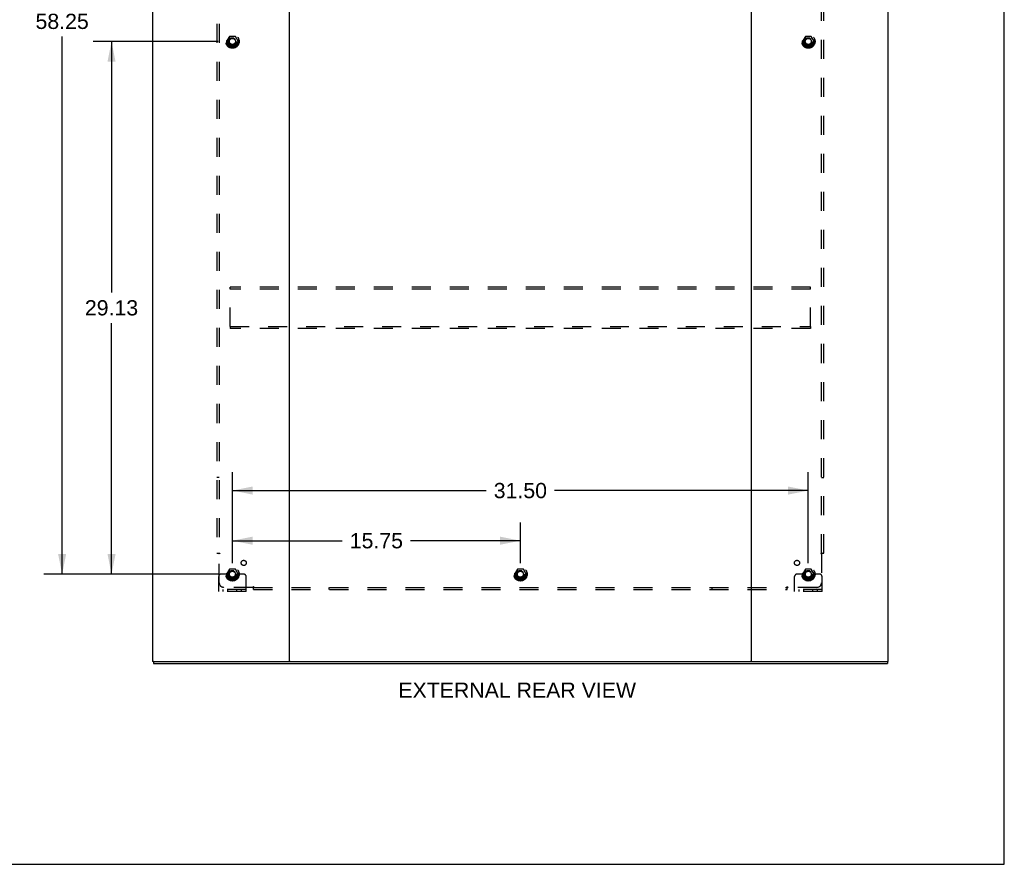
# Model space of a CAD drawing. Header units: inches. Extents: x 0 to 189, y 0 to 122.
# Tile 23 of 25: x 135 to 189, y 0 to 46. Entities that reach past the tile are written whole.
import ezdxf

# ---------------------------------------------------------------- set-up
doc = ezdxf.new("R2010")
doc.units = ezdxf.units.IN
doc.header["$LTSCALE"] = 10.388889
doc.header["$MEASUREMENT"] = 0
doc.linetypes.add('HIDDEN', pattern=[0.2, 0.1, -0.1])
doc.layers.get('0').update_dxf_attribs({"linetype": 'CONTINUOUS'})
for name, color, linetype in [('DEFAULT_2', 8, 'HIDDEN'), ('DIMENSIONS', 7, 'CONTINUOUS'), ('SUBPANEL', 7, 'CONTINUOUS')]:
    doc.layers.add(name, color=color, linetype=linetype)
doc.styles.get("Standard").update_dxf_attribs({"font": 'arial.ttf'})
doc.dimstyles.new('DIMSTYLE_1', dxfattribs={"dimtxt": 0.833333, "dimasz": 1.111111, "dimexe": 0.09, "dimexo": 0.07, "dimgap": 0.0375, "dimtad": 0, "dimtih": 1, "dimtoh": 1, "dimzin": 4, "dimdsep": 46, "dimtxsty": 'Standard', "dimblk": '_FILLED', "dimblk1": '_FILLED', "dimblk2": '_FILLED', "dimcen": 0.09, "dimadec": 3, "dimazin": 1, "dimtfac": 1, "dimtdec": 3, "dimtofl": 0, "dimtmove": 0, "dimatfit": 3, "dimldrblk": '_FILLED', "dimfxl": 0, "dimtolj": 1, "dimtzin": 4, "dimarcsym": 0})

# ---------------------------------------------------------------- blocks, each defined once
blk = doc.blocks.new('_FILLED')
at = {"color": 0, "linetype": 'ByBlock'}
blk.add_solid([(0, 0), (-1, 0.2), (-1, -0.2)], dxfattribs=at)
blk = doc.blocks.new('*D3')
at = {"layer": 'DIMENSIONS', "color": 2, "linetype": 'Continuous'}
for p, q in [((146.67, 16.47), (146.67, 18.69)), ((162.42, 16.47), (162.42, 18.69)), ((146.67, 17.69), (152.672, 17.69)), ((162.42, 17.69), (156.418, 17.69))]:
    blk.add_line(p, q, dxfattribs=at)
at = {"layer": 'DIMENSIONS', "color": 2, "linetype": 'Continuous', "xscale": 1.1111111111, "yscale": 1.1111111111, "zscale": 1.1111111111, "rotation": 180}
blk.add_blockref('_FILLED', (146.67, 17.69), dxfattribs=at)
at = {"layer": 'DIMENSIONS', "color": 2, "linetype": 'Continuous', "xscale": 1.1111111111, "yscale": 1.1111111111, "zscale": 1.1111111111}
blk.add_blockref('_FILLED', (162.42, 17.69), dxfattribs=at)
at = {"layer": 'DIMENSIONS', "color": 2, "linetype": 'Continuous', "insert": (154.545, 18.106), "char_height": 0.8333, "width": 2.91202, "attachment_point": 2, "line_spacing_factor": 0.9}
blk.add_mtext('15.75', dxfattribs=at)
blk = doc.blocks.new('*D4')
at = {"layer": 'DIMENSIONS', "color": 2, "linetype": 'Continuous'}
for p, q in [((145.892, 74.107), (136.358, 74.107)), ((137.358, 74.107), (137.358, 46.912)), ((137.358, 15.857), (137.358, 45.246)), ((145.892, 15.857), (136.358, 15.857))]:
    blk.add_line(p, q, dxfattribs=at)
at = {"layer": 'DIMENSIONS', "color": 2, "linetype": 'Continuous', "xscale": 1.1111111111, "yscale": 1.1111111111, "zscale": 1.1111111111}
for p, rotation in [((137.358, 74.107), 90), ((137.358, 15.857), 270)]:
    blk.add_blockref('_FILLED', p, dxfattribs=dict(at, rotation=rotation))
at = {"layer": 'DIMENSIONS', "color": 2, "linetype": 'Continuous', "insert": (137.358, 46.496), "char_height": 0.8333, "width": 2.91202, "attachment_point": 2, "line_spacing_factor": 0.9}
blk.add_mtext('58.25', dxfattribs=at)
blk = doc.blocks.new('*D5')
at = {"layer": 'DIMENSIONS', "color": 2, "linetype": 'Continuous'}
for p, q in [((146.67, 16.47), (146.67, 21.431)), ((178.17, 16.47), (178.17, 21.431)), ((146.67, 20.431), (160.547, 20.431)), ((178.17, 20.431), (164.293, 20.431))]:
    blk.add_line(p, q, dxfattribs=at)
at = {"layer": 'DIMENSIONS', "color": 2, "linetype": 'Continuous', "xscale": 1.1111111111, "yscale": 1.1111111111, "zscale": 1.1111111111, "rotation": 180}
blk.add_blockref('_FILLED', (146.67, 20.431), dxfattribs=at)
at = {"layer": 'DIMENSIONS', "color": 2, "linetype": 'Continuous', "xscale": 1.1111111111, "yscale": 1.1111111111, "zscale": 1.1111111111}
blk.add_blockref('_FILLED', (178.17, 20.431), dxfattribs=at)
at = {"layer": 'DIMENSIONS', "color": 2, "linetype": 'Continuous', "insert": (162.42, 20.847), "char_height": 0.8333, "width": 2.91202, "attachment_point": 2, "line_spacing_factor": 0.9}
blk.add_mtext('31.50', dxfattribs=at)
blk = doc.blocks.new('*D6')
at = {"layer": 'DIMENSIONS', "color": 2, "linetype": 'Continuous'}
for p, q in [((145.892, 44.982), (139.059, 44.982)), ((140.059, 44.982), (140.059, 31.253)), ((140.059, 15.857), (140.059, 29.587)), ((145.892, 15.857), (139.059, 15.857))]:
    blk.add_line(p, q, dxfattribs=at)
at = {"layer": 'DIMENSIONS', "color": 2, "linetype": 'Continuous', "xscale": 1.1111111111, "yscale": 1.1111111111, "zscale": 1.1111111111}
for p, rotation in [((140.059, 44.982), 90), ((140.059, 15.857), 270)]:
    blk.add_blockref('_FILLED', p, dxfattribs=dict(at, rotation=rotation))
at = {"layer": 'DIMENSIONS', "color": 2, "linetype": 'Continuous', "insert": (140.059, 30.837), "char_height": 0.8333, "width": 2.91202, "attachment_point": 2, "line_spacing_factor": 0.9}
blk.add_mtext('29.13', dxfattribs=at)

msp = doc.modelspace()

# ---------------------------------------------------------------- linework, layer by layer
at = {"color": 7, "linetype": 'Continuous'}
for p, q in [((188.889, 0), (188.889, 122.222)), ((142.347, 11.086), (142.347, 10.982)), ((142.351, 11.086), (142.385, 11.086)), ((149.755, 11.086), (175.085, 11.086)), ((182.455, 11.086), (182.489, 11.086)), ((182.493, 11.086), (182.493, 10.982)), ((0, 0), (188.889, 0))]:
    msp.add_line(p, q, dxfattribs=at)
at = {"color": 3, "linetype": 'Continuous'}
for p, q in [((142.295, 78.878), (142.295, 11.086)), ((149.795, 11.126), (149.795, 78.838)), ((175.045, 78.838), (175.045, 11.126)), ((182.545, 11.086), (182.545, 78.878)), ((142.351, 11.086), (142.295, 11.086)), ((142.347, 10.982), (182.493, 10.982)), ((142.385, 11.086), (149.755, 11.086)), ((175.085, 11.086), (182.455, 11.086)), ((182.489, 11.086), (182.545, 11.086))]:
    msp.add_line(p, q, dxfattribs=at)
for centre, start, end in [((149.755, 11.126), 270, 360), ((175.085, 11.126), 180, 270)]:
    msp.add_arc(centre, 0.04, start, end, dxfattribs=at)
at = {"color": 7, "linetype": 'Continuous'}
for centre, start, end in [((149.835, 11.126), 180, 270), ((175.005, 11.126), 270, 360)]:
    msp.add_arc(centre, 0.04, start, end, dxfattribs=at)
at = {"layer": 'DEFAULT_2', "color": 8, "linetype": 'HIDDEN'}
for p, q in [((146.507, 45.255), (146.353, 44.987)), ((146.825, 45.26), (146.516, 45.26)), ((146.988, 44.987), (146.833, 45.255)), ((178.007, 45.255), (177.853, 44.987)), ((178.325, 45.26), (178.016, 45.26)), ((178.488, 44.987), (178.333, 45.255)), ((146.353, 44.977), (146.507, 44.71)), ((146.825, 44.705), (146.516, 44.705)), ((146.833, 44.71), (146.988, 44.977)), ((177.853, 44.977), (178.007, 44.71)), ((178.325, 44.705), (178.016, 44.705)), ((178.333, 44.71), (178.488, 44.977)), ((146.545, 31.441), (146.545, 31.545)), ((178.295, 31.545), (146.545, 31.545)), ((146.545, 29.399), (146.545, 31.441)), ((178.295, 31.441), (146.545, 31.441)), ((178.295, 31.441), (178.295, 31.545)), ((178.295, 29.399), (178.295, 31.441)), ((146.545, 29.399), (146.545, 29.295)), ((146.545, 29.399), (178.295, 29.399)), ((178.295, 29.295), (146.545, 29.295)), ((178.295, 29.399), (178.295, 29.295)), ((145.92, 14.91), (145.92, 15.732)), ((146.134, 15.857), (146.045, 15.857)), ((146.256, 15.857), (146.134, 15.857)), ((146.495, 15.857), (146.256, 15.857)), ((146.507, 16.13), (146.353, 15.862)), ((146.353, 15.852), (146.507, 15.585)), ((146.825, 16.135), (146.516, 16.135)), ((146.988, 15.862), (146.833, 16.13)), ((146.833, 15.585), (146.988, 15.852)), ((146.845, 15.857), (147.084, 15.857)), ((147.206, 15.857), (147.084, 15.857)), ((147.295, 15.857), (147.206, 15.857)), ((147.42, 14.91), (147.42, 15.732)), ((162.257, 16.13), (162.103, 15.862)), ((162.103, 15.852), (162.257, 15.585)), ((162.575, 16.135), (162.266, 16.135)), ((162.738, 15.862), (162.583, 16.13)), ((162.583, 15.585), (162.738, 15.852)), ((177.42, 14.91), (177.42, 15.732)), ((177.634, 15.857), (177.545, 15.857)), ((177.756, 15.857), (177.634, 15.857)), ((177.995, 15.857), (177.756, 15.857)), ((178.007, 16.13), (177.853, 15.862)), ((177.853, 15.852), (178.007, 15.585)), ((178.325, 16.135), (178.016, 16.135)), ((178.488, 15.862), (178.333, 16.13)), ((178.333, 15.585), (178.488, 15.852)), ((178.345, 15.857), (178.584, 15.857)), ((178.706, 15.857), (178.584, 15.857)), ((178.795, 15.857), (178.706, 15.857)), ((178.92, 14.91), (178.92, 15.732)), ((146.825, 15.58), (146.516, 15.58)), ((162.575, 15.58), (162.266, 15.58)), ((178.325, 15.58), (178.016, 15.58)), ((147.42, 15.014), (145.92, 15.014)), ((147.42, 14.91), (145.92, 14.91)), ((146.167, 14.91), (146.167, 15.014)), ((146.423, 14.91), (146.423, 15.014)), ((146.917, 14.91), (146.917, 15.014)), ((147.173, 14.91), (147.173, 15.014)), ((178.92, 15.014), (177.42, 15.014)), ((178.92, 14.91), (177.42, 14.91)), ((177.667, 14.91), (177.667, 15.014)), ((177.923, 14.91), (177.923, 15.014)), ((178.417, 14.91), (178.417, 15.014)), ((178.673, 14.91), (178.673, 15.014))]:
    msp.add_line(p, q, dxfattribs=at)
for centre, radius in [((146.67, 44.982), 0.372), ((146.67, 44.982), 0.356), ((146.67, 44.982), 0.312), ((178.17, 44.982), 0.372), ((178.17, 44.982), 0.356), ((178.17, 44.982), 0.312), ((146.67, 44.982), 0.204), ((146.67, 44.982), 0.188), ((146.67, 44.982), 0.183), ((146.67, 44.982), 0.165), ((178.17, 44.982), 0.204), ((178.17, 44.982), 0.188), ((178.17, 44.982), 0.183), ((178.17, 44.982), 0.165), ((146.67, 15.857), 0.372), ((146.67, 15.857), 0.356), ((146.67, 15.857), 0.312), ((162.42, 15.857), 0.372), ((162.42, 15.857), 0.356), ((162.42, 15.857), 0.312), ((178.17, 15.857), 0.372), ((178.17, 15.857), 0.356), ((178.17, 15.857), 0.312), ((146.67, 15.857), 0.204), ((146.67, 15.857), 0.188), ((146.67, 15.857), 0.183), ((146.67, 15.857), 0.165), ((162.42, 15.857), 0.204), ((162.42, 15.857), 0.188), ((162.42, 15.857), 0.183), ((162.42, 15.857), 0.165), ((178.17, 15.857), 0.204), ((178.17, 15.857), 0.188), ((178.17, 15.857), 0.183), ((178.17, 15.857), 0.165)]:
    msp.add_circle(centre, radius, dxfattribs=at)
for centre, radius, start, end in [((146.516, 45.25), 0.01, 90.0124, 149.9892), ((146.825, 45.25), 0.01, 30.012, 89.9887), ((178.016, 45.25), 0.01, 90.0124, 149.9892), ((178.325, 45.25), 0.01, 30.012, 89.9887), ((146.361, 44.982), 0.01, 150.0127, 209.9883), ((146.516, 44.715), 0.01, 210.012, 269.9887), ((146.825, 44.715), 0.01, 270.0124, 329.9892), ((146.979, 44.982), 0.01, 330.0127, 29.9883), ((177.861, 44.982), 0.01, 150.0127, 209.9883), ((178.016, 44.715), 0.01, 210.012, 269.9887), ((178.325, 44.715), 0.01, 270.0124, 329.9892), ((178.479, 44.982), 0.01, 330.0127, 29.9883), ((146.045, 15.732), 0.125, 90, 180), ((146.361, 15.857), 0.01, 150.0127, 209.9883), ((146.67, 15.857), 0.175, 180, 360), ((146.516, 16.125), 0.01, 90.0124, 149.9892), ((146.825, 16.125), 0.01, 30.012, 89.9887), ((146.979, 15.857), 0.01, 330.0127, 29.9883), ((147.295, 15.732), 0.125, 0, 90), ((162.111, 15.857), 0.01, 150.0127, 209.9883), ((162.266, 16.125), 0.01, 90.0124, 149.9892), ((162.575, 16.125), 0.01, 30.012, 89.9887), ((162.729, 15.857), 0.01, 330.0127, 29.9883), ((177.545, 15.732), 0.125, 90, 180), ((177.861, 15.857), 0.01, 150.0127, 209.9883), ((178.17, 15.857), 0.175, 180, 360), ((178.016, 16.125), 0.01, 90.0124, 149.9892), ((178.325, 16.125), 0.01, 30.012, 89.9887), ((178.479, 15.857), 0.01, 330.0127, 29.9883), ((178.795, 15.732), 0.125, 0, 90), ((146.516, 15.59), 0.01, 210.012, 269.9887), ((146.825, 15.59), 0.01, 270.0124, 329.9892), ((162.266, 15.59), 0.01, 210.012, 269.9887), ((162.575, 15.59), 0.01, 270.0124, 329.9892), ((178.016, 15.59), 0.01, 210.012, 269.9887), ((178.325, 15.59), 0.01, 270.0124, 329.9892)]:
    msp.add_arc(centre, radius, start, end, dxfattribs=at)
at = {"layer": 'SUBPANEL', "color": 8, "linetype": 'HIDDEN'}
for p, q in [((145.826, 72.951), (145.826, 17.014)), ((145.951, 72.951), (145.951, 17.014)), ((178.889, 17.014), (178.889, 72.951)), ((179.014, 17.014), (179.014, 72.951)), ((145.951, 21.139), (145.826, 21.139)), ((178.889, 21.139), (179.014, 21.139)), ((145.826, 17.014), (145.992, 17.014)), ((145.933, 16.997), (145.939, 16.99)), ((145.951, 15.389), (145.951, 16.978)), ((178.848, 17.014), (179.014, 17.014)), ((178.889, 16.978), (178.889, 15.389)), ((147.791, 15.139), (146.201, 15.139)), ((147.826, 15.014), (147.826, 15.179)), ((147.826, 15.139), (177.014, 15.139)), ((151.951, 15.139), (151.951, 15.014)), ((172.889, 15.139), (172.889, 15.014)), ((177.014, 15.014), (177.014, 15.179)), ((177.031, 15.12), (177.037, 15.126)), ((178.639, 15.139), (177.049, 15.139)), ((147.826, 15.014), (177.014, 15.014))]:
    msp.add_line(p, q, dxfattribs=at)
for points in [[(145.913, 17.014), (145.915, 17.012), (145.917, 17.01), (145.919, 17.009), (145.921, 17.007), (145.923, 17.006), (145.925, 17.004), (145.926, 17.003), (145.928, 17.001), (145.93, 17), (145.931, 16.998), (145.933, 16.997)], [(145.939, 16.99), (145.941, 16.988), (145.943, 16.986), (145.945, 16.985), (145.947, 16.983), (145.948, 16.981), (145.95, 16.98), (145.951, 16.978)], [(145.992, 17.014), (145.992, 17.012), (145.991, 17.01), (145.99, 17.009), (145.989, 17.007), (145.988, 17.005), (145.987, 17.004), (145.985, 17.002), (145.984, 17.001), (145.982, 16.999), (145.981, 16.998), (145.979, 16.997), (145.977, 16.995), (145.975, 16.994), (145.973, 16.993), (145.971, 16.991), (145.968, 16.99), (145.966, 16.988), (145.964, 16.987), (145.961, 16.986), (145.959, 16.984), (145.957, 16.983), (145.955, 16.981), (145.953, 16.98), (145.951, 16.978)], [(178.848, 17.014), (178.849, 17.012), (178.849, 17.01), (178.85, 17.009), (178.851, 17.007), (178.852, 17.005), (178.853, 17.004), (178.855, 17.002), (178.856, 17.001), (178.858, 16.999), (178.86, 16.998), (178.861, 16.997), (178.863, 16.995), (178.865, 16.994), (178.867, 16.993), (178.87, 16.991), (178.874, 16.988)], [(178.874, 16.988), (178.877, 16.987), (178.879, 16.986), (178.881, 16.984), (178.883, 16.983), (178.885, 16.981), (178.887, 16.98), (178.889, 16.978)], [(178.908, 16.997), (178.901, 16.99), (178.899, 16.988), (178.897, 16.986), (178.895, 16.985), (178.894, 16.983), (178.892, 16.981), (178.89, 16.98), (178.889, 16.978)], [(178.927, 17.014), (178.925, 17.012), (178.923, 17.01), (178.921, 17.009), (178.919, 17.007), (178.917, 17.006), (178.915, 17.004), (178.914, 17.003), (178.912, 17.001), (178.911, 17), (178.909, 16.998), (178.908, 16.997)], [(147.801, 15.153), (147.8, 15.151), (147.798, 15.149), (147.797, 15.146), (147.795, 15.144), (147.794, 15.142), (147.792, 15.14), (147.791, 15.139)], [(147.809, 15.12), (147.803, 15.126), (147.801, 15.128), (147.799, 15.13), (147.797, 15.132), (147.795, 15.134), (147.794, 15.136), (147.792, 15.137), (147.791, 15.139)], [(147.826, 15.179), (147.825, 15.179), (147.823, 15.178), (147.821, 15.177), (147.82, 15.176), (147.818, 15.175), (147.817, 15.174), (147.815, 15.173), (147.813, 15.171), (147.812, 15.17), (147.811, 15.168), (147.809, 15.166), (147.808, 15.164), (147.807, 15.162), (147.805, 15.16), (147.804, 15.158), (147.801, 15.153)], [(147.826, 15.1), (147.825, 15.102), (147.823, 15.104), (147.822, 15.106), (147.82, 15.108), (147.818, 15.11), (147.817, 15.112), (147.815, 15.114), (147.814, 15.115), (147.812, 15.117), (147.811, 15.118), (147.809, 15.12)], [(177.014, 15.179), (177.016, 15.179), (177.017, 15.178), (177.019, 15.177), (177.021, 15.176), (177.022, 15.175), (177.024, 15.174), (177.025, 15.173), (177.027, 15.171), (177.028, 15.17), (177.03, 15.168), (177.031, 15.166), (177.032, 15.164), (177.034, 15.162), (177.035, 15.16), (177.036, 15.158)], [(177.014, 15.1), (177.015, 15.102), (177.017, 15.104), (177.019, 15.106), (177.02, 15.108), (177.022, 15.11), (177.023, 15.112), (177.025, 15.114), (177.026, 15.115), (177.028, 15.117), (177.029, 15.118), (177.031, 15.12)], [(177.036, 15.158), (177.039, 15.153), (177.04, 15.151), (177.042, 15.149), (177.043, 15.146), (177.045, 15.144), (177.046, 15.142), (177.048, 15.14), (177.049, 15.139)], [(177.037, 15.126), (177.039, 15.128), (177.041, 15.13), (177.043, 15.132), (177.045, 15.134), (177.046, 15.136), (177.048, 15.137), (177.049, 15.139)]]:
    msp.add_lwpolyline(points, dxfattribs=at)
for centre, radius in [((146.67, 44.982), 0.25), ((178.17, 44.982), 0.25), ((147.289, 16.476), 0.141), ((177.551, 16.476), 0.141), ((146.67, 15.857), 0.25), ((162.42, 15.857), 0.25), ((178.17, 15.857), 0.25)]:
    msp.add_circle(centre, radius, dxfattribs=at)
for centre, start, end in [((146.201, 15.389), 180, 270), ((178.639, 15.389), 270, 360)]:
    msp.add_arc(centre, 0.25, start, end, dxfattribs=at)

# ---------------------------------------------------------------- texts
at = {"layer": 'DIMENSIONS', "color": 2, "linetype": 'Continuous', "insert": (162.247, 9.936), "char_height": 0.83333, "width": 12.97398, "attachment_point": 2, "line_spacing_factor": 0.9}
msp.add_mtext('EXTERNAL REAR VIEW', dxfattribs=at)

# ---------------------------------------------------------------- dimensions: what is measured, and where the dimension line sits
at = {"layer": 'DIMENSIONS', "color": 2, "linetype": 'Continuous'}
for base, p1, p2, angle, picture, middle in [((137.358, 74.107), (145.962, 15.857), (145.962, 74.107), 90, '*D4', (137.358, 46.074)), ((140.05934618, 15.857388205), (145.962305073, 44.982388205), (145.962305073, 15.857388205), 270, '*D6', (140.048285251, 30.415242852))]:
    dim = msp.add_linear_dim(base=base, p1=p1, p2=p2, angle=angle, dimstyle='DIMSTYLE_1', dxfattribs=at)
    dim.commit()
    dim.dimension.update_dxf_attribs({"geometry": picture, "text_midpoint": middle, "dimtype": 160})
for base, p2, picture, middle in [((178.17, 20.431), (178.17, 16.4), '*D5', (162.418, 20.426)), ((162.42, 17.69), (162.42, 16.4), '*D3', (154.584, 17.685))]:
    dim = msp.add_linear_dim(base=base, p1=(146.67, 16.4), p2=p2, dimstyle='DIMSTYLE_1', dxfattribs=at)
    dim.commit()
    dim.dimension.update_dxf_attribs({"geometry": picture, "text_midpoint": middle, "dimtype": 160})

doc.saveas('drawing.dxf')
